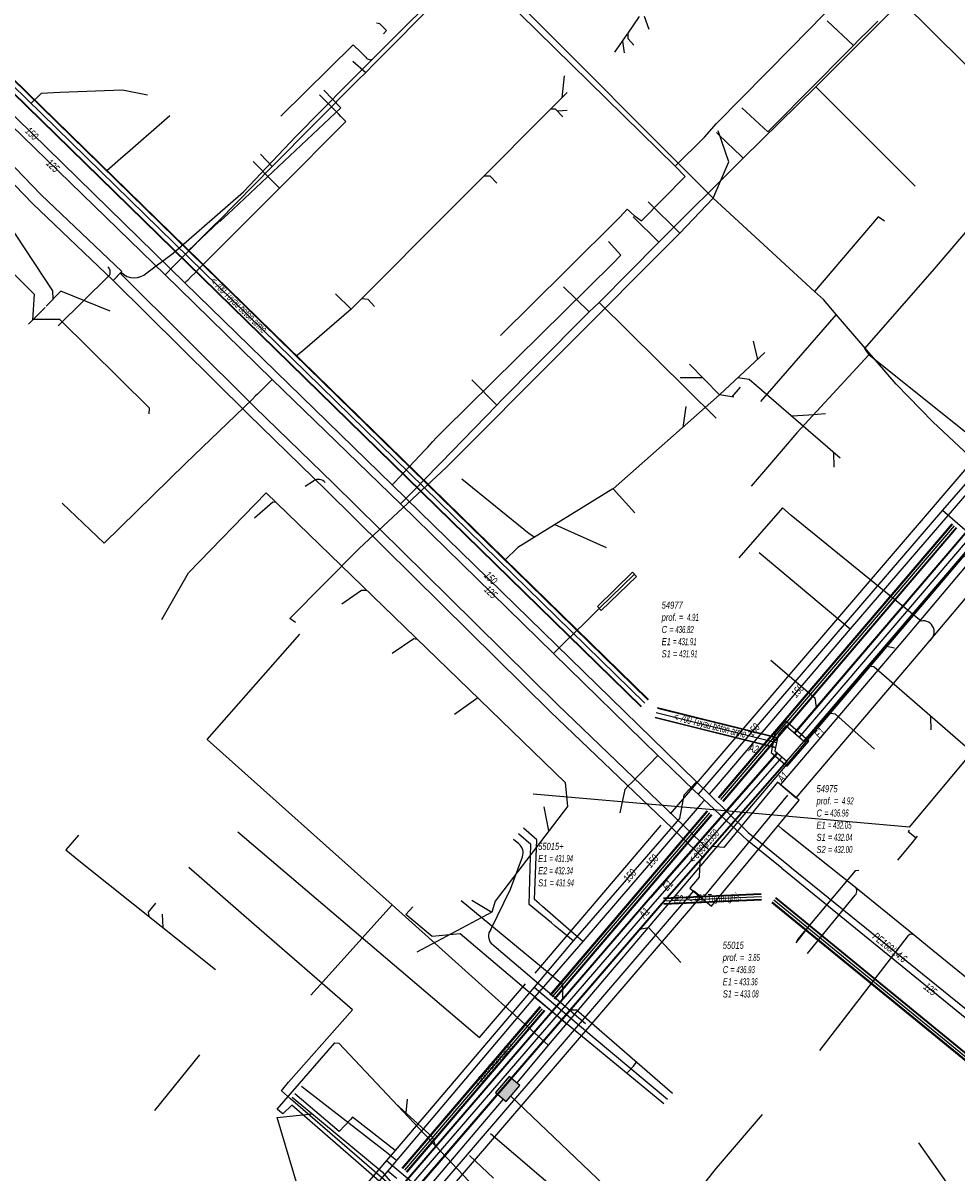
# Model space of a CAD drawing. Header units: metres. Extents: x 2695563 to 2696938, y 1260544 to 1262032.
# Tile 34 of 256: x 2695895 to 2695961, y 1260920 to 1261002. Entities that reach past the tile are written whole.
import ezdxf

# ---------------------------------------------------------------- set-up
doc = ezdxf.new("R2010")
doc.units = ezdxf.units.M
doc.header["$LTSCALE"] = 100
for name, pattern in [('AUSGEZOGEN', [0]), ('STRICHLINIE2_S3', [0.25, 0.15, -0.1]), ('VERDECKT2_S2', [0.18, 0.1, -0.08])]:
    doc.linetypes.add(name, pattern=pattern)
for name, color, linetype in [('Eau portable_Cadastre des conduites_Conduite', 171, 'AUSGEZOGEN'), ('Eau potable_Cadastre des conduites_Conduite_Texte', 171, 'AUSGEZOGEN'), ('Eau potable_Cadastre des conduites_Tube de protection', 171, 'AUSGEZOGEN'), ('EU_Cadastre des conduites', 24, 'AUSGEZOGEN'), ('EU_Cadastre des conduites – Texte', 7, 'AUSGEZOGEN'), ('EU_Cadastre des conduites_Regard normalisé – Texte', 24, 'AUSGEZOGEN'), ('EU_Cadastre des conduites_Regard – Polygone de détail', 24, 'AUSGEZOGEN'), ('EU_Cadastre des conduites_Texte entrée-sortie', 24, 'AUSGEZOGEN'), ('Gaz_Cadastre des conduites_Conduite', 32, 'AUSGEZOGEN'), ('Gaz_Cadastre des conduites_Conduite_Texte', 32, 'AUSGEZOGEN'), ('Réseau électrique_Cadastre des conduite_Bord du tracé', 1, 'AUSGEZOGEN'), ('Réseau électrique_Cadastre des conduite_Tronçon de tracé', 1, 'AUSGEZOGEN'), ('Réseau électrique_Cadastre des conduites_Ouvrage_Surface-Ligne-Point', 1, 'AUSGEZOGEN'), ('TV_Cadastre des conduites_CONDUITE', 92, 'AUSGEZOGEN'), ('Télécommunications_SW_Cadastre des conduites_Bord du tracé', 94, 'AUSGEZOGEN'), ('Télécommunications_SW_Cadastre des conduites_Ouvrage', 94, 'AUSGEZOGEN')]:
    doc.layers.add(name, color=color, linetype=linetype)
doc.styles.add('ARIAL', font='arial.ttf')
pattern_1 = [(0, (2708005, 1273150), (6075, 6075), [6075, -6075]), (90, (2708005, 1273150), (-6075, 6075), [6075, -6075])]

# ---------------------------------------------------------------- blocks, each defined once
blk = doc.blocks.new('COMPLEXOBJECT_2394')
at = {"layer": 'Réseau électrique_Cadastre des conduite_Tronçon de tracé', "color": 1, "linetype": 'AUSGEZOGEN', "transparency": 33554687}
blk.add_line((5918.23, 10999.601), (5918.575, 10999.263), dxfattribs=at)
blk.add_arc((5918.881, 10999.455), 0.362, 212.13311, 303.29025, dxfattribs=at)
blk = doc.blocks.new('COMPLEXOBJECT_2560')
at = {"layer": 'Réseau électrique_Cadastre des conduite_Tronçon de tracé', "color": 1, "linetype": 'AUSGEZOGEN', "transparency": 33554687}
blk.add_line((5929.431, 10943.448), (5929.051, 10943.767), dxfattribs=at)
blk.add_lwpolyline([(5927.436, 10937.378), (5928.842, 10940.234), (5929.677, 10942.53)], dxfattribs=at)
for centre, radius, start, end in [((5928.922, 10942.82), 0.809, 339.02846, 50.97418), ((5928.067, 10936.899), 0.792, 142.82339, 222.91265)]:
    blk.add_arc(centre, radius, start, end, dxfattribs=at)

msp = doc.modelspace()

# ---------------------------------------------------------------- hatches: boundary and pattern name
at = {"layer": 'Réseau électrique_Cadastre des conduite_Bord du tracé', "lineweight": 18, "transparency": 33554687}
h = msp.add_hatch(dxfattribs=at)
h.set_pattern_fill('MUSTER', color=1, scale=6075, style=0, pattern_type=2)
h.set_pattern_definition(pattern_1)
h.paths.add_polyline_path([(2695902.229, 1260983.866), (2695896.518, 1260989.313), (2695894.076, 1260991.845), (2695893.443, 1260991.234), (2695895.898, 1260988.689), (2695901.621, 1260983.23)], flags=0)
h = msp.add_hatch(dxfattribs=at)
h.set_pattern_fill('MUSTER', color=1, scale=6075, style=0, pattern_type=2)
h.set_pattern_definition(pattern_1)
h.paths.add_polyline_path([(2695943.895, 1260942.824), (2695933.14, 1260953.138), (2695925.399, 1260960.778), (2695917.247, 1260968.825), (2695911.677, 1260974.243), (2695902.126, 1260983.761), (2695901.621, 1260983.23), (2695911.185, 1260973.745), (2695916.757, 1260968.325), (2695924.907, 1260960.28), (2695932.652, 1260952.636), (2695943.448, 1260942.282)], flags=0)
h = msp.add_hatch(dxfattribs=at)
h.set_pattern_fill('MUSTER', color=1, scale=6075, style=0, pattern_type=2)
h.set_pattern_definition(pattern_1)
h.paths.add_polyline_path([(2695950.064, 1260946.522), (2695958.874, 1260956.87), (2695959.505, 1260957.621), (2695963.822, 1260962.749), (2695964.653, 1260963.726), (2695979.786, 1260981.515), (2695980.115, 1260981.823), (2695980.828, 1260982.492), (2695981.461, 1260983.086), (2695980.461, 1260984.15), (2695979.827, 1260983.555), (2695979.114, 1260982.886), (2695978.728, 1260982.523), (2695963.526, 1260964.654), (2695962.707, 1260963.692), (2695958.388, 1260958.561), (2695957.76, 1260957.814), (2695948.953, 1260947.468)], flags=0)
h = msp.add_hatch(dxfattribs=at)
h.set_pattern_fill('MUSTER', color=1, scale=6075, style=0, pattern_type=2)
h.set_pattern_definition(pattern_1)
h.paths.add_polyline_path([(2695909.522, 1260901.156), (2695905.377, 1260896.245), (2695892.945, 1260881.744), (2695893.46, 1260881.303), (2695905.87, 1260895.778), (2695910.051, 1260900.757), (2695943.303, 1260939.49), (2695942.781, 1260939.931)], flags=0)
at = {"layer": 'Réseau électrique_Cadastre des conduites_Ouvrage_Surface-Ligne-Point', "lineweight": 18, "transparency": 33554687}
h = msp.add_hatch(dxfattribs=at)
h.set_pattern_fill('MUSTER', color=1, scale=4050, style=0, pattern_type=2)
h.set_pattern_definition([(0, (2703955, 1269100), (4050, 4050), [4050, -4050]), (90, (2703955, 1269100), (-4050, 4050), [4050, -4050])])
h.paths.add_polyline_path([(2695942.537, 1260940.107), (2695944.073, 1260938.84), (2695950.277, 1260946.362), (2695948.741, 1260947.628), (2695944.932, 1260943.011), (2695944.111, 1260943.084), (2695943.24, 1260942.031), (2695943.183, 1260940.888)], flags=0)
at = {"layer": 'Télécommunications_SW_Cadastre des conduites_Ouvrage', "transparency": 33554687}
msp.add_hatch(color=7, dxfattribs=at).paths.add_polyline_path([(2695928.733, 1260925.622), (2695929.493, 1260924.972), (2695930.468, 1260926.112), (2695929.708, 1260926.762)])

# ---------------------------------------------------------------- linework, layer by layer
at = {"layer": 'Eau portable_Cadastre des conduites_Conduite', "color": 7, "linetype": 'AUSGEZOGEN', "transparency": 33554687}
for p, q in [((2695918.617, 1260998.803), (2695919.535, 1260998.001)), ((2695951.46, 1260996.97), (2695958.5, 1260989.92)), ((2695912.9, 1260991.32), (2695912.071, 1260992.197)), ((2695940.32, 1260985.95), (2695938.495, 1260987.745)), ((2695933.57, 1260982.781), (2695935.38, 1260981.02)), ((2695936.1, 1260981.68), (2695944.389, 1260973.471))]:
    msp.add_line(p, q, dxfattribs=at)
at = {"layer": 'Eau portable_Cadastre des conduites_Conduite', "linetype": 'AUSGEZOGEN', "transparency": 33554687}
for p, q in [((2695961.111, 1260965.972), (2695944.541, 1260946.547)), ((2695961.13, 1260965.956), (2695944.56, 1260946.531)), ((2695961.149, 1260965.94), (2695944.579, 1260946.515)), ((2695961.415, 1260965.712), (2695944.845, 1260946.287)), ((2695961.434, 1260965.696), (2695944.864, 1260946.271)), ((2695961.453, 1260965.68), (2695944.883, 1260946.255)), ((2695943.738, 1260945.606), (2695932.595, 1260932.543)), ((2695943.757, 1260945.59), (2695932.614, 1260932.527)), ((2695943.776, 1260945.574), (2695932.633, 1260932.511)), ((2695944.042, 1260945.346), (2695932.899, 1260932.283)), ((2695944.061, 1260945.33), (2695932.918, 1260932.267)), ((2695944.08, 1260945.314), (2695932.937, 1260932.251)), ((2695931.884, 1260931.709), (2695922.108, 1260920.249)), ((2695931.903, 1260931.693), (2695922.127, 1260920.233)), ((2695931.922, 1260931.677), (2695922.146, 1260920.217)), ((2695932.188, 1260931.449), (2695922.412, 1260919.989)), ((2695932.207, 1260931.433), (2695922.431, 1260919.973)), ((2695932.226, 1260931.417), (2695922.45, 1260919.957))]:
    msp.add_line(p, q, dxfattribs=at)
at = {"layer": 'Eau portable_Cadastre des conduites_Conduite', "color": 255, "linetype": 'AUSGEZOGEN', "transparency": 33554687}
for p, q in [((2695961.282, 1260965.826), (2695944.712, 1260946.401)), ((2695943.909, 1260945.46), (2695932.766, 1260932.397)), ((2695932.055, 1260931.563), (2695922.279, 1260920.103))]:
    msp.add_line(p, q, dxfattribs=at)
at = {"layer": 'Eau portable_Cadastre des conduites_Conduite', "color": 7, "linetype": 'AUSGEZOGEN', "transparency": 33554687}
for points in [[(2695908.864, 1260987.228), (2695909.081, 1260987.449), (2695912.9, 1260991.32), (2695918.979, 1260997.441), (2695919.535, 1260998.001), (2695920.14, 1260998.61), (2695934.093, 1261012.667), (2695934.283, 1261012.857), (2695935.863, 1261014.449), (2695936.401, 1261014.987), (2695939.33, 1261017.91), (2695938.41, 1261018.75)], [(2695951.46, 1260996.97), (2695957.55, 1261003.06), (2695964.15, 1260996.51)], [(2695940.26, 1260949.54), (2695932.86, 1260956.78), (2695922.01, 1260967.38), (2695912.91, 1260976.22), (2695906.31, 1260982.66), (2695905.3, 1260983.65), (2695890.16, 1260998.36)], [(2695928.83, 1260974.4), (2695929.148, 1260974.722), (2695929.337, 1260974.913), (2695931.555, 1260977.154), (2695935.38, 1260981.02), (2695936.1, 1260981.68), (2695940.32, 1260985.95), (2695946.31, 1260991.91), (2695951.46, 1260996.97)], [(2695944.406, 1260993.733), (2695945.299, 1260992.878), (2695945.498, 1260992.688), (2695946.31, 1260991.91)], [(2695905.3, 1260983.65), (2695905.942, 1260984.295), (2695906.114, 1260984.468), (2695906.196, 1260984.55), (2695908.864, 1260987.228)], [(2695977.665, 1260987.195), (2695974.912, 1260983.538), (2695960.453, 1260966.939), (2695944.01, 1260947.829), (2695943.112, 1260946.786)], [(2695912.91, 1260976.22), (2695912.634, 1260975.946), (2695912.303, 1260975.617), (2695911.861, 1260975.179), (2695911.701, 1260975.019), (2695911.5, 1260974.82), (2695906.75, 1260970.26), (2695900.99, 1260964.6), (2695897.995, 1260967.447)], [(2695924.639, 1260970.086), (2695924.855, 1260970.309), (2695928.83, 1260974.4), (2695927.062, 1260976.188)], [(2695922.01, 1260967.38), (2695922.577, 1260967.963), (2695922.747, 1260968.138), (2695922.965, 1260968.363), (2695924.639, 1260970.086)], [(2695960.453, 1260966.939), (2695961.164, 1260966.324), (2695965.914, 1260962.217), (2695966.14, 1260962.022), (2695966.441, 1260961.762)], [(2695932.86, 1260956.78), (2695933.401, 1260957.309), (2695933.596, 1260957.499), (2695933.661, 1260957.563), (2695935.103, 1260958.972), (2695935.325, 1260959.189), (2695936.104, 1260959.951), (2695938.597, 1260962.387)], [(2695940.26, 1260949.54), (2695938.354, 1260947.575), (2695938.159, 1260947.374)], [(2695943.564, 1260946.36), (2695943.112, 1260946.786), (2695942.863, 1260947.027), (2695942.033, 1260947.828), (2695940.509, 1260949.3), (2695940.26, 1260949.54)], [(2695938.159, 1260947.374), (2695937.922, 1260947.123), (2695937.565, 1260945.461)], [(2695943.564, 1260946.36), (2695943.294, 1260946.052), (2695942.904, 1260945.598), (2695934.931, 1260936.329), (2695931.518, 1260932.393), (2695921.71, 1260920.803), (2695921.109, 1260920.07), (2695916.734, 1260914.97), (2695914.695, 1260912.687), (2695905.688, 1260901.998), (2695900.183, 1260895.596), (2695896.739, 1260891.464), (2695896.564, 1260891.254)], [(2695949.042, 1260941.543), (2695946.605, 1260943.49), (2695944.291, 1260945.674), (2695943.819, 1260946.119), (2695943.564, 1260946.36)], [(2695931.832, 1260939.026), (2695931.508, 1260939.308), (2695931.675, 1260943.556), (2695930.718, 1260944.375)], [(2695949.042, 1260941.543), (2695972.253, 1260922.633), (2695981.006, 1260915.487), (2696000.359, 1260899.536), (2696000.814, 1260899.172), (2696001.615, 1260898.53), (2696010.912, 1260890.898), (2696011.168, 1260890.692), (2696016.948, 1260886.006), (2696019.574, 1260883.814), (2696030.514, 1260874.807), (2696032.625, 1260873.068), (2696036.804, 1260869.7), (2696039.597, 1260867.379), (2696057.469, 1260852.846), (2696063.982, 1260847.414)], [(2695934.931, 1260936.329), (2695934.267, 1260936.906), (2695932.063, 1260938.825), (2695931.832, 1260939.026)], [(2695931.518, 1260932.393), (2695931.95, 1260932.037), (2695940.687, 1260924.842)], [(2695921.71, 1260920.803), (2695920.89, 1260921.443), (2695914.98, 1260926.053)], [(2695921.109, 1260920.07), (2695921.665, 1260919.597), (2695921.73, 1260919.543)]]:
    msp.add_lwpolyline(points, dxfattribs=at)
at = {"layer": 'Eau potable_Cadastre des conduites_Tube de protection', "color": 7, "linetype": 'VERDECKT2_S2', "transparency": 33554687}
msp.add_lwpolyline([(2695935.965, 1260960.094), (2695938.457, 1260962.53), (2695938.737, 1260962.243), (2695936.244, 1260959.808), (2695935.965, 1260960.094)], close=True, dxfattribs=at)
at = {"layer": 'EU_Cadastre des conduites', "color": 24, "linetype": 'AUSGEZOGEN', "transparency": 33554687}
for p, q in [((2695938.15, 1261000.779), (2695938.957, 1261001.966)), ((2695939.651, 1261001.053), (2695939.299, 1261001.981)), ((2695937.206, 1260999.448), (2695938.135, 1261000.771)), ((2695937.881, 1260999.38), (2695937.769, 1261000.231)), ((2695933.606, 1260997.763), (2695933.444, 1260996.208)), ((2695902.287, 1260996.743), (2695897.836, 1260996.568)), ((2695904.052, 1260996.388), (2695902.287, 1260996.743)), ((2695916.575, 1260996.737), (2695917.777, 1260995.498)), ((2695933.817, 1260996.568), (2695918.503, 1260981.2)), ((2695933.83, 1260995.292), (2695933.154, 1260995.245)), ((2695902.335, 1260992.045), (2695901.173, 1260991.025)), ((2695909.168, 1260987.449), (2695906.961, 1260985.374)), ((2695917.395, 1260982.279), (2695918.5, 1260981.2)), ((2695895.625, 1260980.142), (2695896.794, 1260981.332)), ((2695947.03, 1260978.943), (2695947.319, 1260977.637)), ((2695947.844, 1260978.126), (2695944.624, 1260975.127)), ((2695942.501, 1260977.289), (2695944.624, 1260975.127)), ((2695941.834, 1260976.363), (2695943.412, 1260976.361)), ((2695946.098, 1260975.657), (2695945.512, 1260974.976)), ((2695944.624, 1260975.127), (2695937.076, 1260968.445)), ((2695945.658, 1260974.951), (2695944.624, 1260975.127)), ((2695942.251, 1260974.299), (2695942.038, 1260972.807)), ((2695950.957, 1260973.692), (2695949.751, 1260973.604)), ((2695952.153, 1260973.779), (2695950.957, 1260973.692)), ((2695952.772, 1260969.985), (2695952.749, 1260971.023)), ((2695938.618, 1260966.747), (2695937.076, 1260968.445)), ((2695936.603, 1260964.265), (2695932.967, 1260965.91)), ((2695957.04, 1260957.136), (2695956.383, 1260957.291)), ((2695925.833, 1260952.465), (2695927.48, 1260953.657)), ((2695959.641, 1260951.346), (2695959.632, 1260952.282)), ((2695932.169, 1260945.895), (2695932.497, 1260944.178)), ((2695957.288, 1260942.099), (2695958.309, 1260943.355)), ((2695899.183, 1260942.09), (2695908.887, 1260934.343)), ((2695927.051, 1260939.273), (2695928.489, 1260938.415)), ((2695905.099, 1260938.261), (2695905.136, 1260937.337)), ((2695928.489, 1260938.415), (2695923.162, 1260935.57)), ((2695950.075, 1260936.229), (2695950.891, 1260937.29)), ((2695922.471, 1260925.132), (2695922.392, 1260924.17)), ((2695928.59, 1260919.539), (2695926.898, 1260921.142))]:
    msp.add_line(p, q, dxfattribs=at)
at = {"layer": 'EU_Cadastre des conduites', "linetype": 'AUSGEZOGEN', "transparency": 33554687}
for p, q in [((2695939.068, 1260952.977), (2695890.304, 1261000.643)), ((2695939.081, 1260952.991), (2695890.317, 1261000.657)), ((2695939.095, 1260953.005), (2695890.331, 1261000.671)), ((2695939.557, 1260953.477), (2695890.793, 1261001.143)), ((2695939.571, 1260953.491), (2695890.807, 1261001.157)), ((2695939.584, 1260953.505), (2695890.82, 1261001.171)), ((2695979.362, 1260985.629), (2695949.91, 1260951.121)), ((2695979.377, 1260985.616), (2695949.925, 1260951.108)), ((2695979.392, 1260985.603), (2695949.94, 1260951.095)), ((2695980.046, 1260985.045), (2695950.594, 1260950.537)), ((2695980.061, 1260985.032), (2695950.609, 1260950.524)), ((2695980.076, 1260985.019), (2695950.624, 1260950.511)), ((2695948.752, 1260950.75), (2695940.227, 1260952.874)), ((2695948.757, 1260950.769), (2695940.232, 1260952.893)), ((2695948.761, 1260950.788), (2695940.236, 1260952.912)), ((2695948.583, 1260950.07), (2695940.058, 1260952.194)), ((2695948.587, 1260950.089), (2695940.062, 1260952.213)), ((2695948.592, 1260950.108), (2695940.067, 1260952.232)), ((2695948.705, 1260949.729), (2695939.696, 1260939.457)), ((2695948.72, 1260949.716), (2695939.711, 1260939.444)), ((2695948.735, 1260949.703), (2695939.726, 1260939.431)), ((2695949.381, 1260949.135), (2695940.372, 1260938.863)), ((2695949.396, 1260949.122), (2695940.387, 1260938.85)), ((2695949.411, 1260949.109), (2695940.402, 1260938.837)), ((2695939.693, 1260939.454), (2695902.865, 1260896.729)), ((2695939.708, 1260939.441), (2695902.879, 1260896.715)), ((2695939.723, 1260939.428), (2695902.894, 1260896.702)), ((2695947.594, 1260939.712), (2695940.659, 1260939.403)), ((2695947.595, 1260939.692), (2695940.66, 1260939.383)), ((2695947.596, 1260939.672), (2695940.661, 1260939.363)), ((2695947.612, 1260939.312), (2695940.677, 1260939.003)), ((2696006.639, 1260891.912), (2695948.603, 1260939.395)), ((2696006.652, 1260891.928), (2695948.616, 1260939.411)), ((2696006.664, 1260891.943), (2695948.628, 1260939.426)), ((2695940.375, 1260938.866), (2695903.53, 1260896.122)), ((2695940.39, 1260938.853), (2695903.545, 1260896.109)), ((2695940.405, 1260938.84), (2695903.559, 1260896.095)), ((2695947.613, 1260939.292), (2695940.678, 1260938.983)), ((2695947.614, 1260939.272), (2695940.679, 1260938.963)), ((2696006.386, 1260891.603), (2695948.35, 1260939.086)), ((2696006.398, 1260891.618), (2695948.362, 1260939.101)), ((2696006.411, 1260891.634), (2695948.375, 1260939.117))]:
    msp.add_line(p, q, dxfattribs=at)
at = {"layer": 'EU_Cadastre des conduites', "color": 255, "transparency": 33554687}
for p, q in [((2695939.326, 1260953.241), (2695890.562, 1261000.907)), ((2695979.719, 1260985.324), (2695950.267, 1260950.816)), ((2695948.672, 1260950.429), (2695940.147, 1260952.553)), ((2695949.058, 1260949.419), (2695940.049, 1260939.147)), ((2695947.604, 1260939.492), (2695940.669, 1260939.183)), ((2695940.049, 1260939.147), (2695903.212, 1260896.412)), ((2696006.525, 1260891.773), (2695948.489, 1260939.256))]:
    msp.add_line(p, q, dxfattribs=at)
at = {"layer": 'EU_Cadastre des conduites', "color": 24, "linetype": 'AUSGEZOGEN', "transparency": 33554687}
for points in [[(2695920.8, 1261000.748), (2695921.001, 1261000.972), (2695920.541, 1261001.455), (2695920.293, 1261001.491)], [(2695938.559, 1260999.927), (2695938.147, 1261000.381), (2695938.147, 1261000.764)], [(2695897.836, 1260996.568), (2695896.512, 1260996.516), (2695895.782, 1260995.804)], [(2695905.64, 1260994.913), (2695902.641, 1260992.298), (2695902.335, 1260992.045)], [(2695917.777, 1260995.498), (2695910.129, 1260988.302), (2695909.188, 1260987.428)], [(2695933.524, 1260994.85), (2695932.995, 1260995.404), (2695932.642, 1260995.395)], [(2695892.087, 1260990.392), (2695897.327, 1260982.498), (2695897.341, 1260981.92)], [(2695928.837, 1260990.14), (2695928.354, 1260990.63), (2695927.927, 1260990.63)], [(2695889.145, 1260988.648), (2695889.552, 1260988.648), (2695896.01, 1260982.277), (2695895.897, 1260980.429)], [(2695901.401, 1260981.069), (2695897.908, 1260982.481), (2695896.872, 1260981.419)], [(2695920.166, 1260981.4), (2695919.702, 1260981.884), (2695919.238, 1260981.941)], [(2695918.505, 1260981.2), (2695915.052, 1260978.231), (2695914.605, 1260977.867)], [(2695904.177, 1260973.776), (2695904.209, 1260974.166), (2695897.839, 1260980.475), (2695895.921, 1260980.463)], [(2695953.2, 1260970.635), (2695946.733, 1260976.203), (2695945.905, 1260976.32)], [(2695926.348, 1260969.161), (2695931.138, 1260965.29), (2695931.519, 1260965.014)], [(2695905.065, 1260959.184), (2695906.968, 1260962.488), (2695912.468, 1260968.167)], [(2695912.468, 1260968.167), (2695933.685, 1260947.616), (2695933.838, 1260945.92), (2695928.728, 1260939.183), (2695928.489, 1260938.415)], [(2695937.068, 1260968.445), (2695930.33, 1260964.279), (2695929.408, 1260963.397)], [(2695911.653, 1260966.403), (2695912.942, 1260967.527), (2695913.153, 1260967.506)], [(2695917.849, 1260960.295), (2695919.239, 1260961.265), (2695919.603, 1260961.271)], [(2695921.399, 1260956.786), (2695922.941, 1260957.838), (2695923.192, 1260957.795)], [(2695948.27, 1260956.3), (2695951.392, 1260953.633), (2695951.488, 1260952.941)], [(2695962.423, 1260949.852), (2695955.576, 1260955.818), (2695955.165, 1260955.86)], [(2695955.634, 1260949.973), (2695952.859, 1260952.472), (2695952.296, 1260952.525)], [(2695958.088, 1260944.241), (2695958.012, 1260944.13), (2695958.586, 1260943.698)], [(2695899.168, 1260943.885), (2695898.259, 1260942.829), (2695899.183, 1260942.09)], [(2695958.309, 1260943.355), (2695958.586, 1260943.698), (2695958.682, 1260943.803)], [(2695954.504, 1260941.367), (2695954.243, 1260941.354), (2695950.158, 1260936.47), (2695950.075, 1260936.229)], [(2695904.63, 1260939.062), (2695904.112, 1260938.414), (2695904.154, 1260938.122)], [(2695926.313, 1260939.239), (2695933.496, 1260933.294), (2695933.505, 1260932.272)], [(2695941.877, 1260934.842), (2695939.616, 1260937.301), (2695938.955, 1260937.189)], [(2695941.293, 1260925.547), (2695934.487, 1260931.46), (2695934.009, 1260931.45)], [(2695938.093, 1260927.039), (2695938.519, 1260927.49), (2695938.728, 1260927.745)], [(2695914.315, 1260925.28), (2695920.708, 1260919.989), (2695921.823, 1260918.692)], [(2695921.621, 1260924.867), (2695924.262, 1260922.456), (2695924.491, 1260921.788)], [(2695914.702, 1260919.004), (2695913.257, 1260923.849), (2695915.727, 1260924.111)]]:
    msp.add_lwpolyline(points, dxfattribs=at)
at = {"layer": 'EU_Cadastre des conduites_Regard – Polygone de détail', "color": 24, "linetype": 'STRICHLINIE2_S3', "transparency": 33554687}
for points in [[(2695949.303, 1260951.988), (2695948.549, 1260951.12), (2695948.29, 1260949.755), (2695949.423, 1260948.771), (2695950.964, 1260950.546), (2695949.303, 1260951.988)], [(2695949.328, 1260951.636), (2695948.782, 1260951.007), (2695948.563, 1260949.85), (2695949.398, 1260949.124), (2695950.611, 1260950.521), (2695949.328, 1260951.636)]]:
    msp.add_lwpolyline(points, close=True, dxfattribs=at)
at = {"layer": 'Gaz_Cadastre des conduites_Conduite', "color": 32, "linetype": 'AUSGEZOGEN', "transparency": 33554687}
for p, q in [((2695954.13, 1260999.91), (2695952.27, 1261001.66)), ((2695947.452, 1260963.945), (2695953.899, 1260958.514))]:
    msp.add_line(p, q, dxfattribs=at)
for points in [[(2695954.13, 1260999.91), (2695954.525, 1261000.304), (2695955.232, 1261001.009), (2695955.872, 1261001.647)], [(2695888.35, 1261000.94), (2695890.41, 1260998.99), (2695906.71, 1260983.06), (2695921.42, 1260968.74), (2695940.818, 1260949.797)], [(2695946.21, 1260995.48), (2695948.07, 1260993.78), (2695951.6, 1260997.35), (2695953.2, 1260998.97), (2695953.916, 1260999.694), (2695954.13, 1260999.91)], [(2695917.773, 1260994.883), (2695917.597, 1260995.06), (2695916.251, 1260996.409)], [(2695910.167, 1260986.533), (2695913.411, 1260989.8), (2695918.126, 1260994.529), (2695917.773, 1260994.883)], [(2695911.549, 1260991.671), (2695912.953, 1260990.261), (2695913.129, 1260990.083), (2695913.411, 1260989.8)], [(2695978.201, 1260986.85), (2695977.958, 1260986.557), (2695977.429, 1260985.922), (2695975.059, 1260983.081), (2695958.012, 1260963.289), (2695953.899, 1260958.514), (2695944.534, 1260947.52), (2695943.908, 1260946.785)], [(2695906.71, 1260983.06), (2695906.851, 1260983.202), (2695906.919, 1260983.27), (2695907.183, 1260983.535), (2695907.402, 1260983.755), (2695907.754, 1260984.109), (2695910.167, 1260986.533)], [(2695924.567, 1260972.093), (2695925.11, 1260972.63), (2695937.052, 1260984.448), (2695937.636, 1260985.025), (2695936.761, 1260986.011)], [(2695921.42, 1260968.74), (2695921.557, 1260968.886), (2695921.619, 1260968.952), (2695921.879, 1260969.228), (2695923.72, 1260971.19), (2695923.932, 1260971.416), (2695924.272, 1260971.779), (2695924.567, 1260972.093)], [(2695943.908, 1260946.785), (2695943.007, 1260947.659), (2695940.818, 1260949.797)], [(2695943.007, 1260947.659), (2695942.108, 1260946.725), (2695941.782, 1260945.058), (2695934.247, 1260936.369), (2695931.487, 1260933.08), (2695921.613, 1260921.493), (2695920.998, 1260920.787), (2695913.961, 1260912.505), (2695896.385, 1260891.92)], [(2695943.908, 1260946.785), (2695946.675, 1260944.077), (2695949.539, 1260941.713), (2695949.732, 1260941.554)], [(2695934.247, 1260936.369), (2695933.203, 1260937.236), (2695932.97, 1260937.429), (2695932.707, 1260937.648), (2695931.12, 1260938.965), (2695931.252, 1260943.216), (2695930.371, 1260943.97)], [(2695949.732, 1260941.554), (2695972.899, 1260922.806), (2695980.86, 1260916.148), (2696000.38, 1260900.17), (2696011.618, 1260891.109), (2696015.16, 1260888.164), (2696017.643, 1260886.033), (2696019.526, 1260884.505), (2696030.234, 1260875.617), (2696032.59, 1260873.782), (2696038.602, 1260868.88), (2696039.068, 1260868.497), (2696055.565, 1260855.091), (2696057.203, 1260853.817), (2696064.081, 1260848.026)], [(2695931.487, 1260933.08), (2695935.608, 1260929.618), (2695940.941, 1260925.137)], [(2695918.463, 1260923.712), (2695917.658, 1260922.858), (2695914.514, 1260925.511)], [(2695921.613, 1260921.493), (2695918.804, 1260923.71), (2695918.607, 1260923.865), (2695918.463, 1260923.712)], [(2695920.998, 1260920.787), (2695925.141, 1260917.31), (2695930.452, 1260912.852)]]:
    msp.add_lwpolyline(points, dxfattribs=at)
at = {"layer": 'Réseau électrique_Cadastre des conduite_Bord du tracé', "color": 1, "linetype": 'AUSGEZOGEN', "transparency": 33554687}
for points in [[(2695902.229, 1260983.866), (2695896.518, 1260989.313), (2695894.076, 1260991.845), (2695893.443, 1260991.234), (2695895.898, 1260988.689), (2695901.621, 1260983.23), (2695902.229, 1260983.866)], [(2695943.895, 1260942.824), (2695933.14, 1260953.138), (2695925.399, 1260960.778), (2695917.247, 1260968.825), (2695911.677, 1260974.243), (2695902.126, 1260983.761), (2695901.621, 1260983.23), (2695911.185, 1260973.745), (2695916.757, 1260968.325), (2695924.907, 1260960.28), (2695932.652, 1260952.636), (2695943.448, 1260942.282), (2695943.895, 1260942.824)], [(2695950.064, 1260946.522), (2695958.874, 1260956.87), (2695959.505, 1260957.621), (2695963.822, 1260962.749), (2695964.653, 1260963.726), (2695979.786, 1260981.515), (2695980.115, 1260981.823), (2695980.828, 1260982.492), (2695981.461, 1260983.086), (2695980.461, 1260984.15), (2695979.827, 1260983.555), (2695979.114, 1260982.886), (2695978.728, 1260982.523), (2695963.526, 1260964.654), (2695962.707, 1260963.692), (2695958.388, 1260958.561), (2695957.76, 1260957.814), (2695948.953, 1260947.468), (2695950.064, 1260946.522)], [(2695909.522, 1260901.156), (2695905.377, 1260896.245), (2695892.945, 1260881.744), (2695893.46, 1260881.303), (2695905.87, 1260895.778), (2695910.051, 1260900.757), (2695943.303, 1260939.49), (2695942.781, 1260939.931), (2695909.522, 1260901.156)]]:
    msp.add_lwpolyline(points, close=True, dxfattribs=at)
at = {"layer": 'Réseau électrique_Cadastre des conduite_Tronçon de tracé', "color": 1, "linetype": 'AUSGEZOGEN', "transparency": 33554687}
for p, q in [((2695941.488, 1260991.339), (2695926.622, 1261005.939)), ((2695949.713, 1260999.743), (2695954.163, 1261004.303)), ((2695913.503, 1260994.889), (2695918.65, 1260999.949)), ((2695918.65, 1260999.949), (2695919.2, 1260999.411)), ((2695944.429, 1260994.366), (2695949.713, 1260999.743)), ((2695943.567, 1260993.405), (2695944.429, 1260994.366)), ((2695941.488, 1260991.339), (2695943.567, 1260993.405)), ((2695937.574, 1260987.747), (2695938.09, 1260988.297)), ((2695938.09, 1260988.297), (2695938.576, 1260987.847)), ((2695933.735, 1260983.928), (2695937.574, 1260987.747)), ((2695938.576, 1260987.847), (2695939.089, 1260987.472)), ((2695897.728, 1260980.008), (2695901.3, 1260983.536)), ((2695929.105, 1260979.336), (2695933.735, 1260983.928)), ((2695915.251, 1260968.633), (2695915.821, 1260969.031)), ((2695949.102, 1260967.108), (2695945.995, 1260963.557)), ((2695949.703, 1260966.568), (2695949.102, 1260967.108)), ((2695958.928, 1260959.067), (2695949.703, 1260966.568)), ((2695958.11, 1260944.445), (2695969.738, 1260958.369)), ((2695958.11, 1260944.445), (2695945.271, 1260945.57)), ((2695931.55, 1260934.095), (2695940.498, 1260944.582)), ((2695949.101, 1260944.287), (2695948.79, 1260944.559)), ((2695954.166, 1260940.255), (2695949.101, 1260944.287)), ((2695910.467, 1260944.119), (2695927.594, 1260929.514)), ((2695911.631, 1260937.528), (2695906.977, 1260941.594)), ((2695958.44, 1260936.78), (2695954.166, 1260940.255)), ((2695950.866, 1260935.47), (2695954.264, 1260939.622)), ((2695926.225, 1260936.864), (2695924.252, 1260936.682)), ((2695933.829, 1260930.437), (2695926.225, 1260936.864)), ((2695928.799, 1260935.878), (2695928.457, 1260936.17)), ((2695951.742, 1260928.596), (2695958.03, 1260936.768)), ((2695959.386, 1260936.008), (2695958.44, 1260936.78)), ((2695935.114, 1260930.496), (2695928.799, 1260935.878)), ((2695971.932, 1260925.749), (2695959.386, 1260936.008)), ((2695927.594, 1260929.514), (2695930.857, 1260933.317)), ((2695917.355, 1260929.14), (2695917.62, 1260929.126)), ((2695917.62, 1260929.126), (2695924.496, 1260921.838)), ((2695914.299, 1260924.713), (2695913.664, 1260924.1)), ((2695923.346, 1260917.273), (2695914.205, 1260925.158)), ((2695923.375, 1260916.82), (2695914.299, 1260924.713)), ((2695913.664, 1260924.1), (2695913.441, 1260924.279)), ((2695934.443, 1260917.521), (2695928.381, 1260922.675))]:
    msp.add_line(p, q, dxfattribs=at)
for points in [[(2695920.05, 1260998.963), (2695925.956, 1261004.87), (2695926.622, 1261005.939)], [(2695910.869, 1260989.518), (2695914.579, 1260993.45), (2695918.251, 1260997.163), (2695920.05, 1260998.963)], [(2695939.089, 1260987.472), (2695942.194, 1260990.617), (2695941.488, 1260991.339)], [(2695904.006, 1260983.785), (2695905.871, 1260985.168), (2695910.869, 1260989.518)], [(2695941.165, 1260945.38), (2695962.914, 1260970.792), (2695977.251, 1260987.491)], [(2695924.252, 1260936.682), (2695922.392, 1260938.236), (2695922.87, 1260938.792)], [(2695914.063, 1260926.348), (2695918.594, 1260931.475), (2695911.631, 1260937.528)], [(2695913.441, 1260924.279), (2695913.262, 1260924.423), (2695917.355, 1260929.14)], [(2695914.205, 1260925.158), (2695913.569, 1260925.742), (2695914.063, 1260926.348)]]:
    msp.add_lwpolyline(points, dxfattribs=at)
for centre, radius, start, end in [((2695900.969, 1260983.842), 0.451, 317.22333, 53.68962), ((2695903.113, 1260984.729), 1.299, 224.64948, 313.39565), ((2695916.158, 1260968.408), 0.708, 43.85011, 118.45453), ((2695959.086, 1260958.31), 0.774, 300.4867, 101.82001), ((2695953.964, 1260939.9), 0.409, 317.20947, 60.39166), ((2695958.243, 1260936.499), 0.343, 54.97421, 128.37874)]:
    msp.add_arc(centre, radius, start, end, dxfattribs=at)
at = {"layer": 'Réseau électrique_Cadastre des conduites_Ouvrage_Surface-Ligne-Point', "color": 1, "linetype": 'AUSGEZOGEN', "transparency": 33554687}
for p, q in [((2695945.271, 1260945.57), (2695931.402, 1260946.778)), ((2695943.59, 1260939.575), (2695949.469, 1260946.704)), ((2695924.496, 1260921.838), (2695931.654, 1260914.253))]:
    msp.add_line(p, q, dxfattribs=at)
msp.add_lwpolyline([(2695942.537, 1260940.107), (2695944.073, 1260938.84), (2695950.277, 1260946.362), (2695948.741, 1260947.628), (2695944.932, 1260943.011), (2695944.111, 1260943.084), (2695943.24, 1260942.031), (2695943.183, 1260940.888), (2695942.537, 1260940.107)], close=True, dxfattribs=at)
at = {"layer": 'TV_Cadastre des conduites_CONDUITE', "color": 92, "linetype": 'AUSGEZOGEN', "transparency": 33554687}
for p, q in [((2695920.872, 1261012.44), (2695944.183, 1260989.068)), ((2695939.57, 1260988.819), (2695941.82, 1260986.596)), ((2695944.183, 1260989.068), (2695941.82, 1260986.596)), ((2695951.377, 1260982.462), (2695944.183, 1260989.068)), ((2695952.908, 1260980.829), (2695947.534, 1260974.655)), ((2695904.587, 1260924.329), (2695907.768, 1260928.286)), ((2695958.754, 1260922.049), (2695960.88, 1260919.014))]:
    msp.add_line(p, q, dxfattribs=at)
for points in [[(2695944.183, 1260989.068), (2695945.297, 1260991.649), (2695944.525, 1260993.853)], [(2695956.336, 1260987.438), (2695955.893, 1260987.748), (2695951.377, 1260982.462)], [(2695919.07, 1260964.222), (2695925.252, 1260969.977), (2695941.82, 1260986.596)], [(2695952.908, 1260980.829), (2695952.006, 1260981.878), (2695951.377, 1260982.462)], [(2695984.687, 1260950.966), (2695968.307, 1260965.21), (2695959.764, 1260973.197), (2695957.163, 1260975.884), (2695952.908, 1260980.829)], [(2695914.543, 1260958.974), (2695914.156, 1260959.26), (2695919.07, 1260964.222)]]:
    msp.add_lwpolyline(points, dxfattribs=at)
at = {"layer": 'Télécommunications_SW_Cadastre des conduites_Bord du tracé', "color": 94, "linetype": 'AUSGEZOGEN', "transparency": 33554687}
for p, q in [((2695921.407, 1260938.933), (2695915.65, 1260932.516)), ((2695925.646, 1260935.118), (2695921.407, 1260938.933)), ((2695932.473, 1260928.986), (2695925.646, 1260935.118)), ((2695932.473, 1260928.986), (2695930.244, 1260926.304)), ((2695929.289, 1260925.147), (2695913.59, 1260906.679)), ((2695929.825, 1260925.361), (2695938.462, 1260917.123))]:
    msp.add_line(p, q, dxfattribs=at)
for points in [[(2695963.103, 1260987.86), (2695961.805, 1260986.339), (2695959.856, 1260984.058), (2695954.923, 1260978.407), (2695955.228, 1260977.965)], [(2695955.228, 1260977.965), (2695950.127, 1260972.423), (2695948.17, 1260970.149), (2695946.865, 1260968.634)], [(2695966.6, 1260968.87), (2695965.893, 1260969.427), (2695955.228, 1260977.965)], [(2695974.622, 1260953.552), (2695972.299, 1260955.451), (2695969.202, 1260957.983), (2695961.97, 1260963.696), (2695932.473, 1260928.986)], [(2695921.407, 1260938.933), (2695908.284, 1260950.662), (2695914.859, 1260958.147)], [(2695947.649, 1260924.056), (2695944.397, 1260920.257), (2695943.652, 1260919.317), (2695940.884, 1260915.827), (2695938.462, 1260917.123)]]:
    msp.add_lwpolyline(points, dxfattribs=at)
at = {"layer": 'Télécommunications_SW_Cadastre des conduites_Ouvrage', "color": 94, "transparency": 33554687}
msp.add_lwpolyline([(2695928.733, 1260925.622), (2695929.493, 1260924.972), (2695930.468, 1260926.112), (2695929.708, 1260926.762), (2695928.733, 1260925.622)], close=True, dxfattribs=at)

# ---------------------------------------------------------------- block references
at = {"layer": 'Réseau électrique_Cadastre des conduite_Tronçon de tracé', "color": 1, "linetype": 'AUSGEZOGEN', "lineweight": -3, "transparency": 33554687}
for name in ['COMPLEXOBJECT_2394', 'COMPLEXOBJECT_2560']:
    msp.add_blockref(name, (2690000.97, 1249999.81), dxfattribs=at)

# ---------------------------------------------------------------- texts
at = {"layer": 'Eau potable_Cadastre des conduites_Conduite_Texte', "color": 7, "transparency": 33554687, "char_height": 0.55426, "attachment_point": 5, "style": 'ARIAL'}
for s, insert, width, rotation in [('\\A1;{\\fArial|i1|b0;\\H0.554263;\\W0.700000;\\C7;125}\\P', (2695897.338, 1260991.378), 1.10014, 315.8253), ('\\A1;{\\fArial|i1|b0;\\H0.554263;\\W0.700000;\\C7;125}\\P', (2695928.401, 1260961.128), 1.10014, 315.6678), ('\\A1;{\\fArial|i1|b0;\\H0.554263;\\W0.700000;\\C7;150}\\P', (2695947.039, 1260951.341), 1.10014, 49.2885), ('\\A1;{\\fArial|i1|b0;\\H0.554263;\\W0.700000;\\C7;150}\\P', (2695939.852, 1260942.041), 1.10014, 49.3002), ('\\A1;{\\fArial|i1|b0;\\H0.554263;\\W0.700000;\\C7;125}\\P', (2695959.578, 1260932.952), 1.10014, 320.8302), ('\\A1;{\\fArial|b0|i1|c0|p34;\\W0.7;Fibrociment400}', (2695928.661, 1260927.576), 1.76538, 49.5171)]:
    msp.add_mtext(s, dxfattribs=dict(at, insert=insert, width=width, rotation=rotation))
at = {"layer": 'EU_Cadastre des conduites – Texte', "color": 24, "transparency": 33554687, "char_height": 0.55705, "width": 6, "attachment_point": 5, "style": 'ARIAL'}
for s, insert, rotation in [('\\A1;{\\fArial|b0|i1|c0|p34;\\W0.7;< \\W0.49;700 Tuyau béton armé}', (2695910.471, 1260981.439), 315.6525), ('\\A1;{\\fArial|b0|i1|c0|p34;\\W0.7;< \\W0.49;700 Tuyau béton armé}', (2695943.941, 1260951.602), 346.0095), ('\\A1;{\\fArial|i1|b0;\\H0.557054;\\W0.700000;\\C24;< \\W0.490000;e 900/1350}\\P', (2695943.509, 1260943.084), 48.7476), ('\\A1;{\\fArial|b0|i1|c0|p34;\\W0.7;< \\W0.49;400 Tuyau grès}', (2695944.278, 1260939.352), 2.6901)]:
    msp.add_mtext(s, dxfattribs=dict(at, insert=insert, rotation=rotation))
at = {"layer": 'EU_Cadastre des conduites_Regard normalisé – Texte', "color": 24, "transparency": 33554687, "char_height": 0.50641, "attachment_point": 1, "line_spacing_factor": 1.024096, "style": 'ARIAL'}
for s, insert, width in [('\\A1;{\\fArial|b0|i1|c0|p34;\\W0.69496;54977}\\P{\\fArial|b0|i1|c0|p34;\\H0.99721x;\\W0.69496;prof. = \\W0.48647; 4.91}\\P{\\fArial|b0|i1|c0|p34;\\H0.99721x;\\W0.69496;C =\\W0.48647; 436.82}\\P{\\fArial|b0|i1|c0|p34;\\H0.99721x;\\W0.69496;E1 \\W0.48647;= 431.91}\\P{\\fArial|b0|i1|c0|p34;\\H0.99721x;\\W0.69496;S1 =\\W0.48647; 431.91}', (2695940.526, 1260960.452), 2.83992), ('\\A1;{\\fArial|b0|i1|c0|p34;\\W0.69532;54975}\\P{\\fArial|b0|i1|c0|p34;\\H0.99721x;\\W0.69532;prof. = \\W0.48672; 4.92}\\P{\\fArial|b0|i1|c0|p34;\\H0.99721x;\\W0.69532;C =\\W0.48672; 436.96}\\P{\\fArial|b0|i1|c0|p34;\\H0.99721x;\\W0.69532;E1 \\W0.48672;= 432.05}\\P{\\fArial|b0|i1|c0|p34;\\H0.99721x;\\W0.69532;S1 =\\W0.48672; 432.04}\\P{\\fArial|b0|i1|c0|p34;\\H0.99721x;\\W0.69532;S2 =\\W0.48672; 432.00}', (2695951.511, 1260947.426), 2.8414), ('\\A1;{\\fArial|b0|i1|c0|p34;\\W0.69314;55015+}\\P{\\fArial|b0|i1|c0|p34;\\H0.99721x;\\W0.69314;E1 \\W0.4852;= 431.94}\\P{\\fArial|b0|i1|c0|p34;\\H0.99721x;\\W0.69314;E2 \\W0.4852;= 432.34}\\P{\\fArial|b0|i1|c0|p34;\\H0.99721x;\\W0.69314;S1 =\\W0.4852; 431.94}', (2695931.765, 1260943.335), 2.80614), ('\\A1;{\\fArial|b0|i1|c0|p34;\\W0.69464;55015}\\P{\\fArial|b0|i1|c0|p34;\\H0.99721x;\\W0.69464;prof. = \\W0.48625; 3.85}\\P{\\fArial|b0|i1|c0|p34;\\H0.99721x;\\W0.69464;C =\\W0.48625; 436.93}\\P{\\fArial|b0|i1|c0|p34;\\H0.99721x;\\W0.69464;E1 \\W0.48625;= 433.36}\\P{\\fArial|b0|i1|c0|p34;\\H0.99721x;\\W0.69464;S1 =\\W0.48625; 433.08}', (2695944.861, 1260936.316), 2.83518)]:
    msp.add_mtext(s, dxfattribs=dict(at, insert=insert, width=width))
at = {"layer": 'EU_Cadastre des conduites_Texte entrée-sortie', "color": 24, "transparency": 33554687, "char_height": 0.55705, "attachment_point": 7, "style": 'ARIAL'}
for s, insert, width, rotation in [('\\A1;{\\fArial|i1|b0;\\H0.557054;\\W0.700000;\\C24;E1}\\P', (2695951.726, 1260950.707), 0.85544, 49.5198), ('\\A1;{\\fArial|i1|b0;\\H0.557054;\\W0.700000;\\C24;A2}\\P', (2695946.667, 1260949.826), 0.86376, 346.0095), ('\\A1;{\\fArial|i1|b0;\\H0.557054;\\W0.700000;\\C24;A1}\\P', (2695949.108, 1260947.581), 0.85544, 48.7476), ('\\A1;{\\fArial|i1|b0;\\H0.557054;\\W0.700000;\\C24;E1}\\P', (2695940.943, 1260939.892), 0.85544, 48.7476), ('\\A1;{\\fArial|i1|b0;\\H0.557054;\\W0.700000;\\C24;E2}\\P', (2695941.408, 1260939.035), 0.86376, 2.5515), ('\\A1;{\\fArial|i1|b0;\\H0.557054;\\W0.700000;\\C24;A1}\\P', (2695939.3, 1260937.928), 0.85544, 49.239)]:
    msp.add_mtext(s, dxfattribs=dict(at, insert=insert, width=width, rotation=rotation))
at = {"layer": 'Gaz_Cadastre des conduites_Conduite_Texte', "color": 32, "transparency": 33554687, "char_height": 0.55825, "attachment_point": 5, "style": 'ARIAL'}
for s, insert, width, rotation in [('\\A1;{\\fArial|i1|b0;\\H0.558250;\\W0.700000;\\C32;150}\\P', (2695895.85, 1260993.665), 1.10806, 315.6579), ('\\A1;{\\fArial|i1|b0;\\H0.558250;\\W0.700000;\\C32;150}\\P', (2695928.405, 1260962.126), 1.10806, 315.6795), ('\\A1;{\\fArial|i1|b0;\\H0.558250;\\W0.700000;\\C32;150}\\P', (2695950.165, 1260954.121), 1.10806, 49.5738), ('\\A1;{\\fArial|i1|b0;\\H0.558250;\\W0.700000;\\C32;150}\\P', (2695938.273, 1260941.004), 1.10806, 49.0707), ('\\A1;{\\fArial|i1|b0;\\H0.558250;\\W0.700000;\\C32;PE160/14.6}\\P', (2695956.708, 1260935.901), 3.05768, 321.0183)]:
    msp.add_mtext(s, dxfattribs=dict(at, insert=insert, width=width, rotation=rotation))

doc.saveas('drawing.dxf')
